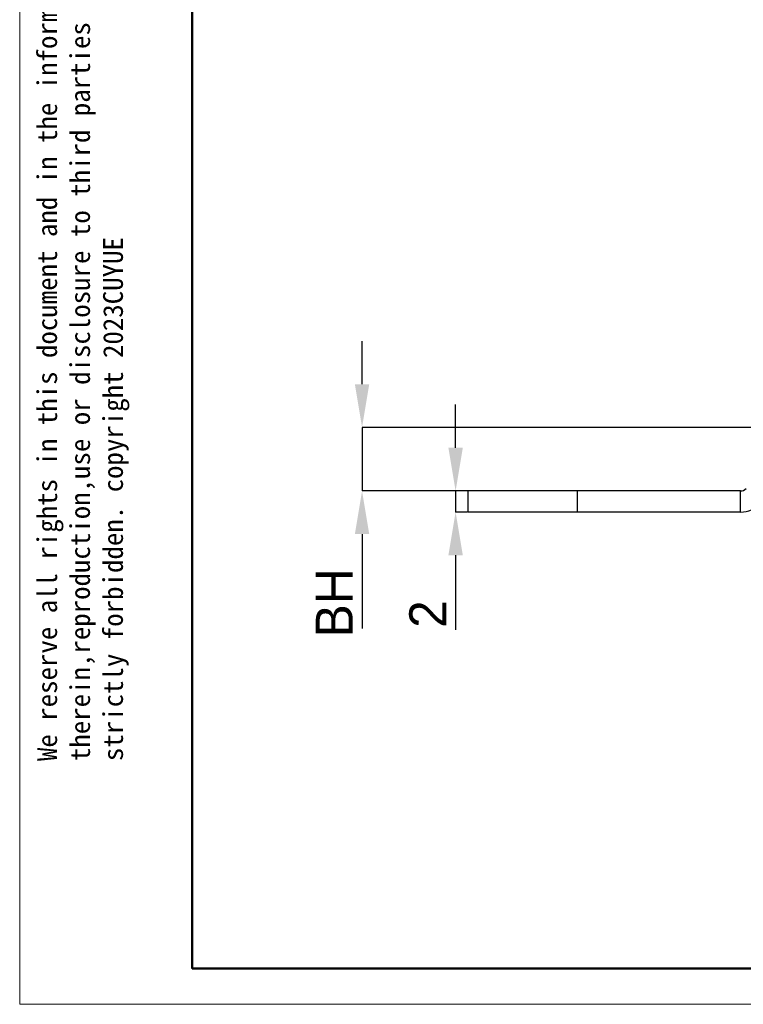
# Model space of a CAD drawing. Header units: millimetres. Extents: x 1259 to 1531, y 1568 to 1760.
# Tile 1 of 8: x 1259 to 1328, y 1568 to 1661. Entities that reach past the tile are written whole.
import ezdxf

# ---------------------------------------------------------------- set-up
doc = ezdxf.new("R2010")
doc.units = ezdxf.units.MM
doc.layers.add('1轮廓实线层', color=7, linetype='Continuous')
doc.layers.add('2细线层', color=3, linetype='Continuous')
for name, color, linetype, lineweight in [('尺寸线层', 3, 'Continuous', 18), ('粗实线层', 7, 'Continuous', 50), ('细实线层', 3, 'Continuous', 18)]:
    doc.layers.add(name, color=color, linetype=linetype, lineweight=lineweight)
doc.styles.add('SLDTEXTSTYLE1', font='txt')
doc.styles.get("Standard").update_dxf_attribs({"font": 'arial.ttf'})
doc.dimstyles.new('SLDDIMSTYLE3', dxfattribs={"dimtxt": 3.5, "dimasz": 4.08, "dimexe": 0, "dimexo": 0.0625, "dimgap": 0.875, "dimtad": 2, "dimdec": 0, "dimrnd": 1e-09, "dimzin": 12, "dimdsep": 46, "dimtxsty": 'SLDTEXTSTYLE1', "dimsah": 1, "dimcen": 0.09, "dimadec": 0, "dimazin": 3, "dimtfac": 1, "dimtmove": 0, "dimatfit": 0, "dimfxl": 1, "dimfrac": 2, "dimtolj": 1, "dimtzin": 12, "dimarcsym": 0})

# ---------------------------------------------------------------- blocks, each defined once
blk = doc.blocks.new('*D11')
at = {"layer": '2细线层', "color": 0, "lineweight": -2, "transparency": 16777216}
for p, q in [((1291.643, 1626.296), (1291.643, 1630.376)), ((1334.763, 1622.216), (1291.643, 1622.216)), ((1291.643, 1622.216), (1291.643, 1616.216)), ((1311.881, 1616.216), (1291.643, 1616.216)), ((1291.643, 1612.136), (1291.643, 1603.222))]:
    blk.add_line(p, q, dxfattribs=at)
at = {"layer": '2细线层', "color": 0, "transparency": 16777216}
for points in [[(1290.963, 1626.296), (1292.323, 1626.296), (1291.643, 1622.216)], [(1290.963, 1612.136), (1292.323, 1612.136), (1291.643, 1616.216)]]:
    blk.add_solid(points, dxfattribs=at)
at = {"layer": 'Defpoints', "color": 0, "transparency": 16777216}
for p in [(1334.825, 1622.216), (1291.643, 1616.216), (1311.943, 1616.216)]:
    blk.add_point(p, dxfattribs=at)
at = {"layer": '2细线层', "color": 0, "transparency": 16777216, "insert": (1287.268, 1605.639), "char_height": 3.5, "attachment_point": 2, "rotation": 90, "style": 'SLDTEXTSTYLE1'}
blk.add_mtext('\\A1;BH', dxfattribs=at)
blk = doc.blocks.new('*D17')
at = {"layer": 'Defpoints', "color": 0, "transparency": 16777216}
for p in [(1301.643, 1616.216), (1300.479, 1614.216), (1301.643, 1614.216)]:
    blk.add_point(p, dxfattribs=at)
at = {"layer": '尺寸线层', "color": 0, "lineweight": -2, "transparency": 16777216}
for p, q in [((1300.479, 1620.296), (1300.479, 1624.376)), ((1301.581, 1616.216), (1300.479, 1616.216)), ((1300.479, 1616.216), (1300.479, 1614.216)), ((1301.581, 1614.216), (1300.479, 1614.216)), ((1300.479, 1610.136), (1300.479, 1603.102))]:
    blk.add_line(p, q, dxfattribs=at)
at = {"layer": '尺寸线层', "color": 0, "transparency": 16777216}
for points in [[(1299.799, 1620.296), (1301.159, 1620.296), (1300.479, 1616.216)], [(1299.799, 1610.136), (1301.159, 1610.136), (1300.479, 1614.216)]]:
    blk.add_solid(points, dxfattribs=at)
at = {"layer": '尺寸线层', "color": 0, "transparency": 16777216, "insert": (1297.854, 1604.579), "char_height": 3.5, "attachment_point": 5, "rotation": 90, "style": 'SLDTEXTSTYLE1'}
blk.add_mtext('\\A1;2', dxfattribs=at)

msp = doc.modelspace()

# ---------------------------------------------------------------- linework, layer by layer
at = {"layer": '1轮廓实线层', "linetype": 'Continuous', "lineweight": 25}
for p, q in [((1301.643, 1616.216), (1301.643, 1614.216)), ((1311.943, 1616.216), (1301.643, 1616.216)), ((1311.943, 1616.216), (1311.943, 1614.216)), ((1327.386, 1616.216), (1311.943, 1616.216)), ((1327.386, 1614.216), (1327.386, 1616.216)), ((1311.943, 1614.216), (1301.643, 1614.216)), ((1327.386, 1614.216), (1311.943, 1614.216))]:
    msp.add_line(p, q, dxfattribs=at)
for radius in [0.737, 2.737]:
    msp.add_arc((1327.386, 1616.953), radius, 270, 315, dxfattribs=at)
at = {"layer": '粗实线层'}
msp.add_lwpolyline([(1275.601, 1755.025), (1526.134, 1755.025), (1526.134, 1571.092), (1275.601, 1571.092)], close=True, dxfattribs=at)
at = {"layer": '细实线层'}
msp.add_lwpolyline([(1259.313, 1759.594), (1530.703, 1759.594), (1530.703, 1567.702), (1259.313, 1567.702)], close=True, dxfattribs=at)

# ---------------------------------------------------------------- texts
at = {"layer": '粗实线层', "color": 3, "insert": (1260.97, 1590.685), "char_height": 1.866468, "width": 109.65503, "attachment_point": 1, "rotation": 90}
msp.add_mtext('{\\fSimHei|b0|i0|c134|p49;We reserve all rights in this document and in the information contained therein,reproduction,use or disclosure to third parties without express authority is strictly forbidden. copyright 2023CUYUE}', dxfattribs=at)

# ---------------------------------------------------------------- dimensions: what is measured, and where the dimension line sits
at = {"layer": '2细线层'}
dim = msp.add_linear_dim(base=(1291.643, 1616.216), p1=(1334.825, 1622.216), p2=(1311.943, 1616.216), angle=90, text='BH', dimstyle='SLDDIMSTYLE3', dxfattribs=at)
dim.commit()
dim.dimension.update_dxf_attribs({"geometry": '*D11', "text_midpoint": (1291.643, 1605.639), "dimtype": 160})
at = {"layer": '尺寸线层'}
dim = msp.add_linear_dim(base=(1300.479, 1614.216), p1=(1301.643, 1616.216), p2=(1301.643, 1614.216), angle=90, dimstyle='SLDDIMSTYLE3', dxfattribs=at)
dim.commit()
dim.dimension.update_dxf_attribs({"geometry": '*D17', "text_midpoint": (1297.854, 1604.579)})

doc.saveas('drawing.dxf')
